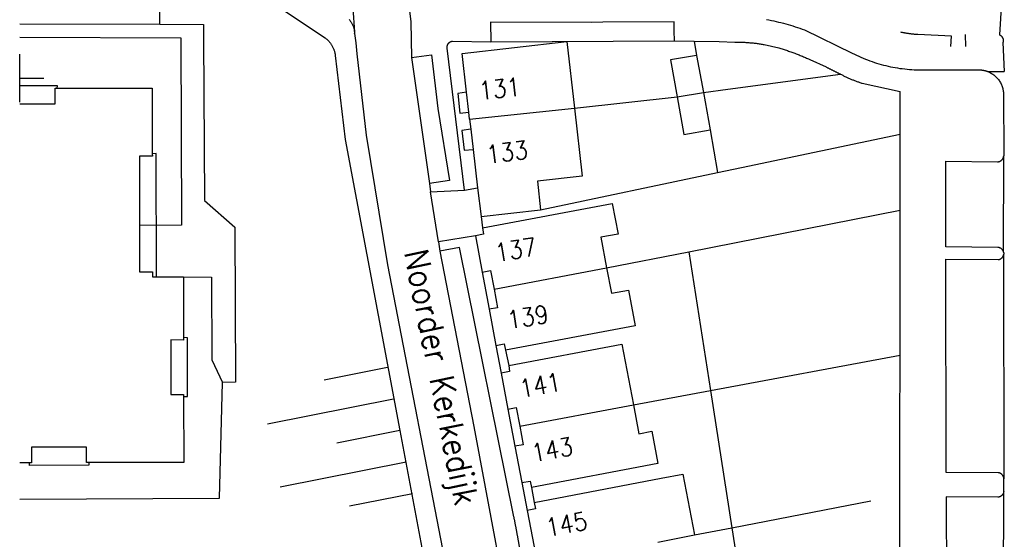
# Model space of a CAD drawing. Header units: millimetres. Extents: x 96940 to 101272, y 432237 to 434659.
# Tile 155 of 256: x 97000 to 97082, y 433562 to 433605. Entities that reach past the tile are written whole.
import ezdxf

# ---------------------------------------------------------------- set-up
doc = ezdxf.new("R2010")
doc.units = ezdxf.units.MM
doc.layers.add('Ondergrond_Nieuw_IP', color=8, linetype='Continuous')
doc.styles.get("Standard").update_dxf_attribs({"font": 'romans.shx'})

msp = doc.modelspace()

# ---------------------------------------------------------------- linework, layer by layer
at = {"layer": 'Ondergrond_Nieuw_IP'}
for p, q in [((97000, 433598), (97000, 433602)), ((97000, 433598), (97000, 433602)), ((97000, 433598), (97000, 433602)), ((97000, 433600), (97002, 433600)), ((97000, 433600), (97002, 433600)), ((97000, 433600), (97002, 433600))]:
    msp.add_line(p, q, dxfattribs=at)
for points in [[(97027.87871, 433603.71782), (97027.8836, 433603.83134), (97027.48683, 433609.84487)], [(97032.03429, 433609.73407), (97032.07261, 433608.60292), (97032.54115, 433604.6951), (97032.59986, 433601.73314)], [(97081.77998, 433607.26), (97081.5399, 433603.61852), (97081.55248, 433603.61298), (97081.56491, 433603.60712), (97081.57718, 433603.60093), (97081.58928, 433603.59443), (97081.60121, 433603.58761), (97081.61296, 433603.58048), (97081.62452, 433603.57305), (97081.63588, 433603.56531), (97081.64703, 433603.55729), (97081.65798, 433603.54897), (97081.66869, 433603.54037), (97081.67919, 433603.53149), (97081.68944, 433603.52235), (97081.69945, 433603.51293), (97081.70922, 433603.50326), (97081.71873, 433603.49334), (97081.72797, 433603.48317), (97081.73695, 433603.47277), (97081.74565, 433603.46213), (97081.75407, 433603.45127), (97081.7622, 433603.4402), (97081.77005, 433603.42891), (97081.77759, 433603.41742), (97081.78483, 433603.40574), (97081.79176, 433603.39388), (97081.79839, 433603.38184), (97081.80469, 433603.36963), (97081.81067, 433603.35725), (97081.81633, 433603.34473), (97081.82142, 433603.33262), (97081.82621, 433603.32038), (97081.83068, 433603.30802), (97081.83485, 433603.29556), (97081.83871, 433603.283), (97081.84225, 433603.27035), (97081.84547, 433603.25761), (97081.84837, 433603.24479), (97081.85096, 433603.23191), (97081.85322, 433603.21896), (97081.85515, 433603.20596), (97081.85676, 433603.19292), (97081.85805, 433603.17985), (97081.859, 433603.16674), (97081.85963, 433603.15362), (97081.85993, 433603.14048), (97081.85991, 433603.12734), (97081.85955, 433603.1142), (97081.85887, 433603.10108), (97081.85786, 433603.08798), (97081.85652, 433603.07491), (97081.85485, 433603.06187), (97081.85286, 433603.04888), (97081.85055, 433603.03595), (97081.84791, 433603.02307), (97081.84496, 433603.01027), (97081.84168, 433602.99755), (97081.83809, 433602.98491), (97081.83418, 433602.97236), (97081.94998, 433600.55998)], [(97011.66323, 433604.48333), (97011.66663, 433605.94273)], [(97021.8855, 433605.7051), (97025.41912, 433603.35658), (97025.46518, 433603.32181), (97025.51027, 433603.28577), (97025.55434, 433603.24851), (97025.59736, 433603.21003), (97025.6393, 433603.17038), (97025.68013, 433603.12959), (97025.71981, 433603.08768), (97025.75832, 433603.04469), (97025.79562, 433603.00065), (97025.83169, 433602.9556), (97025.8665, 433602.90957), (97025.90003, 433602.86258), (97025.93224, 433602.81469), (97025.96311, 433602.76593), (97025.99262, 433602.71633), (97026.02075, 433602.66594), (97026.04747, 433602.61478), (97026.07277, 433602.5629), (97026.09662, 433602.51035), (97026.11901, 433602.45715), (97026.13992, 433602.40336), (97026.15933, 433602.34901), (97026.17723, 433602.29414), (97026.19361, 433602.2388), (97026.20845, 433602.18302), (97026.22173, 433602.12686), (97026.23346, 433602.07035), (97026.24362, 433602.01353), (97026.25221, 433601.95646), (97026.26003, 433601.89146), (97027.10009, 433594.91045), (97031.64595, 433570.68735), (97035.05816, 433552.50491)], [(97027.42926, 433604.87085), (97027.47017, 433604.82143), (97027.50937, 433604.77063), (97027.5468, 433604.71852), (97027.58243, 433604.66516), (97027.6162, 433604.61062), (97027.64808, 433604.55494), (97027.67804, 433604.4982), (97027.70603, 433604.44048), (97027.73203, 433604.38182), (97027.75601, 433604.32231), (97027.77792, 433604.26201), (97027.79776, 433604.201), (97027.8155, 433604.13934), (97027.83111, 433604.07711), (97027.84458, 433604.01438), (97027.87871, 433603.71782)], [(97062.16417, 433604.88392), (97062.3649, 433604.84509), (97062.56523, 433604.80427), (97062.76514, 433604.76144), (97062.96462, 433604.71663), (97063.16364, 433604.66983), (97063.36219, 433604.62105), (97063.56024, 433604.57029), (97063.75777, 433604.51756), (97063.95477, 433604.46286), (97064.15121, 433604.4062), (97064.34708, 433604.34759), (97064.54235, 433604.28703), (97064.73701, 433604.22452), (97064.93104, 433604.16008), (97065.12442, 433604.09371), (97065.31712, 433604.02541), (97069.3, 433602.08), (97069.47808, 433601.99128), (97069.65751, 433601.90533), (97069.83825, 433601.82217), (97070.02026, 433601.74182), (97070.20349, 433601.66429), (97070.3879, 433601.58961), (97070.57344, 433601.5178), (97070.76008, 433601.44887), (97070.94776, 433601.38283), (97071.13643, 433601.31972), (97071.32607, 433601.25953), (97071.51661, 433601.20228), (97071.70801, 433601.14799), (97071.90024, 433601.09667), (97072.09323, 433601.04834), (97072.28695, 433601.00299), (97072.48135, 433600.96066), (97072.67638, 433600.92134), (97072.872, 433600.88504), (97073.06816, 433600.85178), (97073.2648, 433600.82156), (97073.4619, 433600.79439), (97073.65938, 433600.77027), (97073.85722, 433600.74921), (97074.05536, 433600.73122), (97074.25376, 433600.7163), (97074.45236, 433600.70446), (97074.65113, 433600.69569), (97074.85, 433600.69)], [(97000, 433604.51877), (97011.66323, 433604.48333)], [(97011.66323, 433604.48333), (97015.30276, 433604.47227), (97015.30954, 433603.33717), (97015.38998, 433589.82), (97017.91, 433587.6), (97017.94998, 433574.72), (97016.88, 433574.69)], [(97054.49, 433603.1), (97054.47, 433603.94), (97054.46, 433604.7), (97048.53, 433604.65986), (97047.58971, 433604.63675), (97039.19, 433604.66), (97039.21, 433603.04)], [(97000, 433603.41018), (97013.4, 433603.35), (97013.47999, 433587.78), (97009.96598, 433587.75005)], [(97027.87871, 433603.71782), (97027.96899, 433602.93284), (97028.07265, 433602.03175), (97028.84988, 433595.27458), (97030.61508, 433584.46818), (97035.67922, 433558.24949), (97037.70188, 433553.02809)], [(97037.0153, 433590.68027), (97035.58279, 433602.51294), (97035.58177, 433602.52063), (97035.58086, 433602.52834), (97035.58007, 433602.53606), (97035.57941, 433602.54379), (97035.57886, 433602.55153), (97035.57842, 433602.55928), (97035.57811, 433602.56703), (97035.57792, 433602.57479), (97035.57784, 433602.58255), (97035.57789, 433602.59031), (97035.57805, 433602.59807), (97035.57833, 433602.60582), (97035.57874, 433602.61357), (97035.57926, 433602.62131), (97035.57989, 433602.62905), (97035.58065, 433602.63677), (97035.58153, 433602.64448), (97035.58252, 433602.65217), (97035.58363, 433602.65985), (97035.58486, 433602.66752), (97035.58621, 433602.67516), (97035.58767, 433602.68278), (97035.58925, 433602.69038), (97035.59095, 433602.69795), (97035.59276, 433602.70549), (97035.59469, 433602.71301), (97035.59673, 433602.7205), (97035.59889, 433602.72795), (97035.60116, 433602.73537), (97035.60737, 433602.75386), (97035.61429, 433602.7721), (97035.6219, 433602.79006), (97035.6302, 433602.80771), (97035.63918, 433602.82502), (97035.64881, 433602.84198), (97035.65909, 433602.85856), (97035.67, 433602.87473), (97035.68153, 433602.89046), (97035.69366, 433602.90574), (97035.70636, 433602.92054), (97035.71962, 433602.93484), (97035.73343, 433602.94862), (97035.74776, 433602.96186), (97035.76258, 433602.97453), (97035.77788, 433602.98663), (97035.79364, 433602.99813), (97035.80983, 433603.00901), (97035.82642, 433603.01926), (97035.8434, 433603.02886), (97035.86074, 433603.0378), (97035.8784, 433603.04607), (97035.89638, 433603.05365), (97035.91463, 433603.06053), (97035.93313, 433603.0667), (97035.95186, 433603.07216), (97035.97078, 433603.07689), (97035.98987, 433603.08089), (97036.0091, 433603.08415)], [(97036.0091, 433603.08415), (97039.21, 433603.04), (97054.49, 433603.1), (97056.13, 433603.07)], [(97077.49, 433602.63), (97077.55, 433603.51), (97074.76148, 433603.6246), (97074.71209, 433603.62814), (97074.66272, 433603.6319), (97074.61337, 433603.6359), (97074.56403, 433603.64013), (97074.51472, 433603.64458), (97074.46543, 433603.64927), (97074.41616, 433603.65418), (97074.36691, 433603.65933), (97074.31769, 433603.6647), (97074.26849, 433603.6703), (97074.21932, 433603.67613), (97074.17018, 433603.68219), (97074.12106, 433603.68848), (97074.07198, 433603.69499), (97074.02292, 433603.70173), (97073.9739, 433603.7087), (97073.92491, 433603.7159), (97073.87596, 433603.72333), (97073.82704, 433603.73098), (97073.77815, 433603.73887), (97073.72931, 433603.74697), (97073.6805, 433603.75531), (97073.63173, 433603.76387), (97073.583, 433603.77266), (97073.53431, 433603.78168), (97073.48567, 433603.79092), (97073.43707, 433603.80039), (97073.38851, 433603.81008), (97073.34, 433603.82)], [(97078.69, 433603.65), (97078.72, 433602.63)], [(97037.44999, 433596.58), (97037.38201, 433597.17024), (97037.18988, 433598.83849), (97036.82, 433602.04999), (97045.55, 433603.04999), (97046.18, 433597.5)], [(97056.13, 433603.07), (97056.33999, 433601.9)], [(97056.13, 433603.07), (97058.22999, 433603.05998), (97059.50999, 433603.01), (97059.5949, 433603.01011), (97059.6798, 433603.00969), (97059.7647, 433603.00874), (97059.8496, 433603.00727), (97059.93448, 433603.00527), (97060.01935, 433603.00275), (97060.1042, 433602.9997), (97060.18904, 433602.99613), (97060.27384, 433602.99203), (97060.35862, 433602.9874), (97060.44338, 433602.98225), (97060.52809, 433602.97657), (97060.61277, 433602.97037), (97060.69741, 433602.96364), (97060.78201, 433602.95639), (97060.86656, 433602.94861), (97060.95106, 433602.94031), (97061.03551, 433602.93149), (97061.1199, 433602.92214), (97061.20423, 433602.91227), (97061.2885, 433602.90188), (97061.3727, 433602.89097), (97061.45683, 433602.87953), (97061.5409, 433602.86758), (97061.62488, 433602.8551), (97061.70879, 433602.8421), (97061.79261, 433602.82858), (97061.87635, 433602.81455), (97061.96, 433602.79999), (97063.18, 433602.52), (97063.27087, 433602.49337), (97063.3616, 433602.46627), (97063.45219, 433602.4387), (97063.54263, 433602.41066), (97063.63293, 433602.38216), (97063.72308, 433602.35318), (97063.81308, 433602.32375), (97063.90292, 433602.29384), (97063.99261, 433602.26348), (97064.08214, 433602.23265), (97064.17151, 433602.20135), (97064.26072, 433602.1696), (97064.34976, 433602.13738), (97064.43863, 433602.10471), (97064.52734, 433602.07157), (97064.61587, 433602.03798), (97064.70423, 433602.00393), (97064.7924, 433601.96942), (97064.8804, 433601.93446), (97064.96822, 433601.89904), (97065.05585, 433601.86317), (97065.1433, 433601.82684), (97065.23056, 433601.79007), (97065.31762, 433601.75284), (97065.4045, 433601.71516), (97065.49117, 433601.67704), (97065.57765, 433601.63847), (97065.66393, 433601.59945), (97065.75, 433601.55998), (97067.11, 433600.94), (97067.15179, 433600.91887), (97067.19358, 433600.89775), (97067.23539, 433600.87666), (97067.2772, 433600.85559), (97067.31903, 433600.83454), (97067.36086, 433600.8135), (97067.40271, 433600.79249), (97067.44457, 433600.7715), (97067.48643, 433600.75053), (97067.52831, 433600.72957), (97067.57019, 433600.70864), (97067.61209, 433600.68773), (97067.654, 433600.66684), (97067.69591, 433600.64597), (97067.73784, 433600.62511), (97067.77978, 433600.60428), (97067.82172, 433600.58347), (97067.86368, 433600.56268), (97067.90564, 433600.54191), (97067.94762, 433600.52116), (97067.98961, 433600.50043), (97068.0316, 433600.47971), (97068.07361, 433600.45902), (97068.11562, 433600.43835), (97068.15765, 433600.4177), (97068.19968, 433600.39707), (97068.24173, 433600.37646), (97068.28378, 433600.35587), (97068.32585, 433600.3353)], [(97032.59986, 433601.73314), (97034.28499, 433601.94886), (97034.80439, 433597.47116), (97035.78272, 433591.48486), (97034.10019, 433591.23162)], [(97032.59986, 433601.73314), (97034.10019, 433591.23162)], [(97056.33999, 433601.9), (97054.16, 433601.52), (97054.72, 433598.44)], [(97056.33999, 433601.9), (97056.9, 433598.80999)], [(97074.85, 433600.69), (97079.99, 433600.69), (97080.01051, 433600.68835), (97080.031, 433600.68649), (97080.05147, 433600.68443), (97080.07192, 433600.68217), (97080.09235, 433600.6797), (97080.11275, 433600.67702), (97080.13312, 433600.67414), (97080.15347, 433600.67106), (97080.17378, 433600.66777), (97080.19406, 433600.66428), (97080.2143, 433600.66059), (97080.2345, 433600.6567), (97080.25467, 433600.6526), (97080.27479, 433600.6483), (97080.29486, 433600.64381), (97080.3149, 433600.63911), (97080.33488, 433600.6342), (97080.35481, 433600.6291), (97080.37469, 433600.62381), (97080.39452, 433600.61831), (97080.41429, 433600.61261), (97080.43401, 433600.60672), (97080.45366, 433600.60063), (97080.47325, 433600.59434), (97080.49278, 433600.58786), (97080.51224, 433600.58118), (97080.53163, 433600.57431), (97080.55096, 433600.56724), (97080.57021, 433600.55998)], [(97056.9, 433598.80999), (97058.93417, 433599.08155), (97068.32586, 433600.33531)], [(97068.32585, 433600.3353), (97068.38563, 433600.30388), (97068.44561, 433600.27284), (97068.50578, 433600.24217), (97068.56614, 433600.21187), (97068.62669, 433600.18196), (97068.68742, 433600.15242), (97068.74834, 433600.12326), (97068.80944, 433600.09448), (97068.87072, 433600.06609), (97068.93217, 433600.03807), (97068.99379, 433600.01045), (97069.05559, 433599.9832), (97069.11756, 433599.95635), (97069.17969, 433599.92988), (97069.24199, 433599.9038), (97069.30445, 433599.87811), (97069.36706, 433599.85281), (97069.42984, 433599.8279), (97069.49277, 433599.80338), (97069.55585, 433599.77926), (97069.61908, 433599.75553), (97069.68246, 433599.7322), (97069.74598, 433599.70926), (97069.80964, 433599.68672), (97069.87344, 433599.66457), (97069.93738, 433599.64283), (97070.00146, 433599.62149), (97070.06566, 433599.60054), (97070.13, 433599.58), (97073.29, 433598.9)], [(97080.57021, 433600.55998), (97081.94998, 433600.55998)], [(97080.57021, 433600.55998), (97080.64568, 433600.52928), (97080.71986, 433600.49559), (97080.79264, 433600.45897), (97080.8639, 433600.41948), (97080.93354, 433600.37719), (97081.00143, 433600.33215), (97081.06747, 433600.28444), (97081.13156, 433600.23413), (97081.19359, 433600.18132), (97081.25347, 433600.12607), (97081.3111, 433600.06848), (97081.36639, 433600.00863), (97081.41925, 433599.94663), (97081.46959, 433599.88258), (97081.51735, 433599.81657), (97081.56243, 433599.7487), (97081.60477, 433599.6791), (97081.64431, 433599.60786), (97081.68097, 433599.5351), (97081.71471, 433599.46094), (97081.74546, 433599.3855), (97081.77318, 433599.30888), (97081.79783, 433599.23123), (97081.81936, 433599.15265), (97081.83774, 433599.07328), (97081.85294, 433598.99324), (97081.86495, 433598.91265), (97081.87373, 433598.83165), (97081.87927, 433598.75037), (97081.9, 433593.54)], [(97003.13001, 433599.16022), (97003.14, 433599.38), (97000, 433599.37366)], [(97000, 433597.86), (97002.96, 433597.86), (97002.95, 433599.16), (97003.13001, 433599.16022), (97011.02, 433599.17), (97011.03925, 433593.72139), (97011.04, 433593.51), (97009.96, 433593.51), (97009.96599, 433587.75005)], [(97037.18988, 433598.8385), (97036.46, 433598.73), (97036.63, 433597.08), (97037.38202, 433597.17024)], [(97046.18, 433597.5), (97054.72, 433598.44)], [(97054.72, 433598.44), (97056.9, 433598.81)], [(97054.72, 433598.44), (97055.28, 433595.31), (97057.46, 433595.7)], [(97056.9, 433598.80999), (97057.46, 433595.7)], [(97073.28774, 433595.33387), (97073.29, 433598.9)], [(97037.45, 433596.58), (97046.18, 433597.5)], [(97046.18, 433597.5), (97046.82, 433591.86), (97043.09351, 433591.44072), (97043.34504, 433589.05393)], [(97037.44999, 433596.58), (97037.54601, 433595.7508), (97037.73937, 433594.08088), (97038.1096, 433590.87976)], [(97037.54601, 433595.7508), (97036.79, 433595.65), (97036.99, 433594.01), (97037.73937, 433594.08089)], [(97057.46, 433595.7), (97058.08787, 433592.14597)], [(97058.08787, 433592.14597), (97060.08752, 433592.56536), (97073.28774, 433595.33387)], [(97073.28375, 433589.02549), (97073.28771, 433595.33386)], [(97011.38002, 433583.49), (97011.36031, 433593.74577), (97011.03925, 433593.72139)], [(97081.88946, 433585.51695), (97081.88409, 433585.53995), (97081.87764, 433585.56267), (97081.87015, 433585.58507), (97081.86163, 433585.60709), (97081.85208, 433585.6287), (97081.84154, 433585.64983), (97081.83003, 433585.67046), (97081.81757, 433585.69052), (97081.80419, 433585.70998), (97081.78992, 433585.7288), (97081.77478, 433585.74693), (97081.75882, 433585.76434), (97081.74206, 433585.78098), (97081.72455, 433585.79683), (97081.70632, 433585.81184), (97081.68741, 433585.82599), (97081.66786, 433585.83924), (97081.64771, 433585.85157), (97081.62701, 433585.86294), (97081.6058, 433585.87334), (97081.58414, 433585.88274), (97081.56206, 433585.89112), (97081.53961, 433585.89846), (97081.51684, 433585.90475), (97081.49381, 433585.90997), (97081.47056, 433585.91411), (97081.44714, 433585.91717), (97081.4236, 433585.91913), (97081.4, 433585.91999), (97077.08998, 433585.96), (97077.08998, 433593.09), (97081.38, 433593.04999), (97081.40707, 433593.05091), (97081.43406, 433593.05322), (97081.4609, 433593.05692), (97081.48751, 433593.06199), (97081.51382, 433593.06844), (97081.53977, 433593.07623), (97081.56528, 433593.08534), (97081.59028, 433593.09576), (97081.61472, 433593.10745), (97081.63852, 433593.12039), (97081.66162, 433593.13454), (97081.68396, 433593.14986), (97081.70548, 433593.16631), (97081.72613, 433593.18384), (97081.74584, 433593.20242), (97081.76458, 433593.22199), (97081.78227, 433593.2425), (97081.79889, 433593.26389), (97081.81438, 433593.28612), (97081.82871, 433593.30911), (97081.84183, 433593.33281), (97081.85372, 433593.35715), (97081.86433, 433593.38207), (97081.87365, 433593.40751), (97081.88164, 433593.43339), (97081.88829, 433593.45965), (97081.89357, 433593.48622), (97081.89748, 433593.51303), (97081.9, 433593.54)], [(97081.88948, 433585.51696), (97081.9, 433593.54)], [(97043.34504, 433589.05393), (97058.08787, 433592.14598)], [(97034.10018, 433591.23161), (97034.20504, 433590.56023), (97037.01529, 433590.68027)], [(97037.0153, 433590.68027), (97038.10959, 433590.87975)], [(97038.1096, 433590.87976), (97038.39654, 433588.4932)], [(97038.1096, 433590.87976), (97038.39654, 433588.4932)], [(97034.85797, 433586.37965), (97034.20505, 433590.56023)], [(97038.51, 433587.55), (97049.31, 433589.59), (97049.8, 433587.04), (97048.37, 433586.77), (97048.85, 433584.23)], [(97038.39654, 433588.4932), (97038.50999, 433587.54999)], [(97038.39655, 433588.4932), (97043.34504, 433589.05393)], [(97055.68445, 433585.57137), (97073.28375, 433589.02551)], [(97073.27195, 433576.96447), (97073.28375, 433589.02549)], [(97009.96598, 433587.75005), (97009.97, 433583.89), (97011.05, 433583.89), (97011.05, 433583.48998), (97011.38001, 433583.48999), (97013.63999, 433583.48999)], [(97009.96598, 433587.75005), (97009.97, 433583.89), (97011.05, 433583.89), (97011.05, 433583.48998), (97011.38001, 433583.48999), (97013.63999, 433583.48999)], [(97038.50999, 433587.54999), (97038.61, 433587.02), (97037.93, 433586.9)], [(97038.50999, 433587.54999), (97038.61, 433587.02), (97037.93, 433586.9)], [(97037.93, 433586.9), (97034.85795, 433586.37963), (97034.97671, 433585.61929)], [(97037.93, 433586.9), (97038.49, 433583.86998)], [(97037.93, 433586.9), (97038.49, 433583.86998)], [(97049.42217, 433516.51666), (97041.4247, 433561.99849), (97041.41522, 433562.05079), (97041.4057, 433562.10308), (97041.39617, 433562.15537), (97041.3866, 433562.20766), (97041.377, 433562.25993), (97041.36738, 433562.31221), (97041.35773, 433562.36448), (97041.34805, 433562.41674), (97041.33834, 433562.469), (97041.3286, 433562.52125), (97041.31884, 433562.5735), (97041.30905, 433562.62574), (97041.29923, 433562.67798), (97041.28938, 433562.73021), (97041.27951, 433562.78243), (97041.2696, 433562.83465), (97041.25967, 433562.88687), (97041.24971, 433562.93908), (97041.23972, 433562.99129), (97041.22971, 433563.04349), (97041.21966, 433563.09568), (97041.20959, 433563.14787), (97041.19949, 433563.20005), (97041.18937, 433563.25223), (97041.17921, 433563.3044), (97041.16903, 433563.35657), (97041.15882, 433563.40873), (97041.14858, 433563.46089), (97041.13831, 433563.51304), (97036.61897, 433585.91969), (97034.97671, 433585.61929)], [(97034.97671, 433585.61929), (97037.79, 433571.03), (97041.47999, 433551.28), (97047.80309, 433516.26103)], [(97048.85, 433584.23), (97055.68445, 433585.57137)], [(97055.68445, 433585.57137), (97057.49083, 433574.01726)], [(97081.91, 433566.67998), (97081.90868, 433566.70584), (97081.90606, 433566.73159), (97081.90214, 433566.75719), (97081.89695, 433566.78255), (97081.8905, 433566.80762), (97081.88279, 433566.83234), (97081.87385, 433566.85664), (97081.8637, 433566.88045), (97081.85236, 433566.90373), (97081.83988, 433566.92641), (97081.82627, 433566.94844), (97081.81157, 433566.96975), (97081.79582, 433566.9903), (97081.77905, 433567.01003), (97081.76132, 433567.02889), (97081.74267, 433567.04684), (97081.72313, 433567.06383), (97081.70277, 433567.07982), (97081.68163, 433567.09477), (97081.65976, 433567.10863), (97081.63723, 433567.12138), (97081.61408, 433567.13298), (97081.59038, 433567.14341), (97081.56619, 433567.15263), (97081.54157, 433567.16063), (97081.51657, 433567.16738), (97081.49127, 433567.17286), (97081.46572, 433567.17707), (97081.44, 433567.17999), (97077.11, 433567.2), (97077.08999, 433584.95), (97081.44999, 433584.91), (97081.47175, 433584.91292), (97081.49336, 433584.91677), (97081.51479, 433584.92156), (97081.53599, 433584.92728), (97081.55692, 433584.9339), (97081.57754, 433584.94143), (97081.59782, 433584.94985), (97081.61772, 433584.95913), (97081.63719, 433584.96927), (97081.65621, 433584.98024), (97081.67473, 433584.99203), (97081.69273, 433585.0046), (97081.71016, 433585.01795), (97081.727, 433585.03204), (97081.74321, 433585.04684), (97081.75877, 433585.06234), (97081.77364, 433585.07849), (97081.78779, 433585.09527), (97081.80121, 433585.11265), (97081.81386, 433585.1306), (97081.82572, 433585.14907), (97081.83677, 433585.16804), (97081.84698, 433585.18748), (97081.85635, 433585.20733), (97081.86484, 433585.22758), (97081.87245, 433585.24817), (97081.87917, 433585.26908), (97081.88496, 433585.29025), (97081.88984, 433585.31166)], [(97081.88946, 433585.51695), (97081.89086, 433585.50996), (97081.89217, 433585.50295), (97081.89338, 433585.49593), (97081.89449, 433585.48889), (97081.8955, 433585.48183), (97081.89641, 433585.47476), (97081.89722, 433585.46768), (97081.89793, 433585.46059), (97081.89855, 433585.45349), (97081.89906, 433585.44638), (97081.89947, 433585.43926), (97081.89978, 433585.43214), (97081.9, 433585.42502), (97081.90011, 433585.41789), (97081.90012, 433585.41076), (97081.90004, 433585.40363), (97081.89985, 433585.39651), (97081.89956, 433585.38939), (97081.89918, 433585.38227), (97081.89869, 433585.37516), (97081.8981, 433585.36805), (97081.89742, 433585.36096), (97081.89663, 433585.35387), (97081.89575, 433585.3468), (97081.89476, 433585.33974), (97081.89368, 433585.33269), (97081.8925, 433585.32567), (97081.89122, 433585.31865), (97081.88984, 433585.31166)], [(97081.88984, 433585.31166), (97081.91, 433566.67998)], [(97013.64, 433583.49), (97013.64, 433578.43), (97013.64, 433578.22), (97012.57, 433578.23), (97012.58, 433573.7), (97013.64, 433573.69), (97013.6403, 433573.51999), (97013.65, 433568.04), (97005.75, 433568.03022), (97005.57, 433568.03), (97005.55, 433569.32), (97000.99, 433569.31), (97000.99, 433568.01), (97000.81, 433568.00976), (97000, 433568.00774)], [(97013.64, 433583.49), (97015.96, 433583.45), (97015.98, 433576.57), (97016.88, 433574.69)], [(97013.64, 433583.49), (97015.96, 433583.45), (97015.98, 433576.57), (97016.88, 433574.69)], [(97038.49, 433583.87), (97039.18, 433584), (97039.48, 433582.45)], [(97038.49, 433583.86998), (97039.07, 433580.78)], [(97039.48, 433582.45), (97048.85, 433584.23)], [(97048.85, 433584.23), (97049.25, 433582.11), (97050.68, 433582.38), (97051.23, 433579.41), (97040.43, 433577.38)], [(97039.48, 433582.45), (97039.77, 433580.91), (97039.07, 433580.78)], [(97039.07, 433580.78), (97039.63999, 433577.77)], [(97039.07, 433580.78), (97039.63999, 433577.77)], [(97013.6403, 433573.51999), (97013.98, 433573.51), (97013.96, 433578.41), (97013.64, 433578.43)], [(97039.63999, 433577.77), (97040.07, 433575.46)], [(97039.64, 433577.77), (97040.33, 433577.9), (97040.43, 433577.38)], [(97039.64, 433577.77), (97040.33, 433577.9), (97040.43, 433577.38)], [(97040.7, 433576.11), (97050.12, 433577.88), (97051.08, 433572.82)], [(97040.43, 433577.38), (97040.7, 433576.11)], [(97057.49083, 433574.01726), (97073.27195, 433576.96447)], [(97073.26662, 433570.70595), (97073.27194, 433576.96447)], [(97040.7, 433576.11), (97040.76, 433575.59), (97040.07, 433575.46)], [(97040.7, 433576.11), (97040.76, 433575.59), (97040.07, 433575.46)], [(97030.60146, 433575.93444), (97025.35442, 433574.8899)], [(97040.07, 433575.46), (97040.63999, 433572.47)], [(97040.07, 433575.46), (97040.63999, 433572.47)], [(97000, 433564.98128), (97016.64, 433565.08), (97016.88, 433574.69)], [(97000, 433564.98128), (97016.63999, 433565.08), (97016.88, 433574.69)], [(97051.08, 433572.82), (97057.49083, 433574.01726)], [(97057.49083, 433574.01726), (97059.27397, 433562.61187)], [(97031.12373, 433573.31092), (97020.62965, 433571.22184)], [(97041.61609, 433571.04927), (97051.08, 433572.82)], [(97051.08, 433572.82), (97051.53, 433570.43), (97052.61, 433570.63), (97053.12, 433567.96), (97042.59, 433565.96)], [(97040.63999, 433572.47), (97041.22, 433569.38)], [(97040.64, 433572.47), (97041.32, 433572.6), (97041.61609, 433571.04927)], [(97031.646, 433570.6874), (97026.39896, 433569.64286)], [(97041.61609, 433571.04927), (97041.91, 433569.51), (97041.22, 433569.38)], [(97073.26237, 433565.31669), (97073.26661, 433570.70594)], [(97041.22, 433569.38), (97041.8, 433566.35999)], [(97041.22, 433569.38), (97041.8, 433566.35999)], [(97005.75, 433568.03022), (97005.75, 433567.81), (97000.81, 433567.79), (97000.81, 433568.00976)], [(97032.16827, 433568.06388), (97021.67419, 433565.9748)], [(97042.83, 433564.7), (97053.38, 433566.73), (97055.17981, 433567.07632), (97056.15431, 433562.00498)], [(97041.8, 433566.36), (97042.48, 433566.49), (97042.59, 433565.96)], [(97041.8, 433566.36), (97042.48, 433566.49), (97042.59, 433565.96)], [(97041.8, 433566.35999), (97042.24, 433564.04)], [(97081.89973, 433565.64361), (97081.91, 433566.67998)], [(97032.69054, 433565.44036), (97027.4435, 433564.39582)], [(97042.59, 433565.96), (97042.83, 433564.7)], [(97081.89973, 433565.64361), (97081.89808, 433565.61697), (97081.89505, 433565.59046), (97081.89064, 433565.56414), (97081.88487, 433565.53808), (97081.87774, 433565.51236), (97081.86929, 433565.48705), (97081.85953, 433565.46221), (97081.84848, 433565.43791), (97081.83619, 433565.41422), (97081.82267, 433565.39121), (97081.80798, 433565.36893), (97081.79215, 433565.34745), (97081.77521, 433565.32682), (97081.75723, 433565.3071), (97081.73824, 433565.28834), (97081.7183, 433565.2706), (97081.69747, 433565.25393), (97081.67579, 433565.23836), (97081.65333, 433565.22394), (97081.63015, 433565.21071), (97081.60631, 433565.19871), (97081.58188, 433565.18797), (97081.55693, 433565.17851), (97081.53151, 433565.17037), (97081.50571, 433565.16356), (97081.47958, 433565.15811), (97081.45321, 433565.15402), (97081.42666, 433565.15132), (97081.4, 433565.15), (97077.1, 433565.19), (97077.13, 433558.09)], [(97081.86025, 433557.49704), (97081.87173, 433557.58764), (97081.89973, 433565.64361)], [(97042.83, 433564.7), (97042.93, 433564.17), (97042.24, 433564.04)], [(97042.83, 433564.7), (97042.93, 433564.17), (97042.24, 433564.04)], [(97059.27397, 433562.61187), (97070.84845, 433564.85027)], [(97073.25255, 433553.38873), (97073.26235, 433565.31669)], [(97042.24, 433564.04), (97042.82, 433561.03)], [(97042.24, 433564.04), (97042.82, 433561.03)], [(97056.15431, 433562.00498), (97059.27397, 433562.61187)], [(97059.27397, 433562.61187), (97061.07538, 433551.08955)], [(97053.11, 433561.42), (97056.15431, 433562.00498)]]:
    msp.add_lwpolyline(points, dxfattribs=at)

# ---------------------------------------------------------------- texts
at = {"layer": 'Ondergrond_Nieuw_IP', "width": 0.9}
for s, height, rotation, p in [('131', 1.5, 6.144, (97038.3, 433598.2)), ('133', 1.5, 7.644, (97038.95, 433592.88)), ('137', 1.5, 9.265, (97039.7, 433584.72)), ('Noorder Kerkedijk', 2, 281.403, (97031.9833, 433585.5405)), ('139', 1.5, 9.265, (97040.7, 433579.12)), ('141', 1.5, 10.782, (97041.75, 433573.4)), ('143', 1.5, 10.782, (97042.75, 433568.04)), ('145', 1.5, 10.782, (97043.95, 433561.84))]:
    msp.add_text(s, height=height, rotation=rotation, dxfattribs=at).set_placement(p)

doc.saveas('drawing.dxf')
